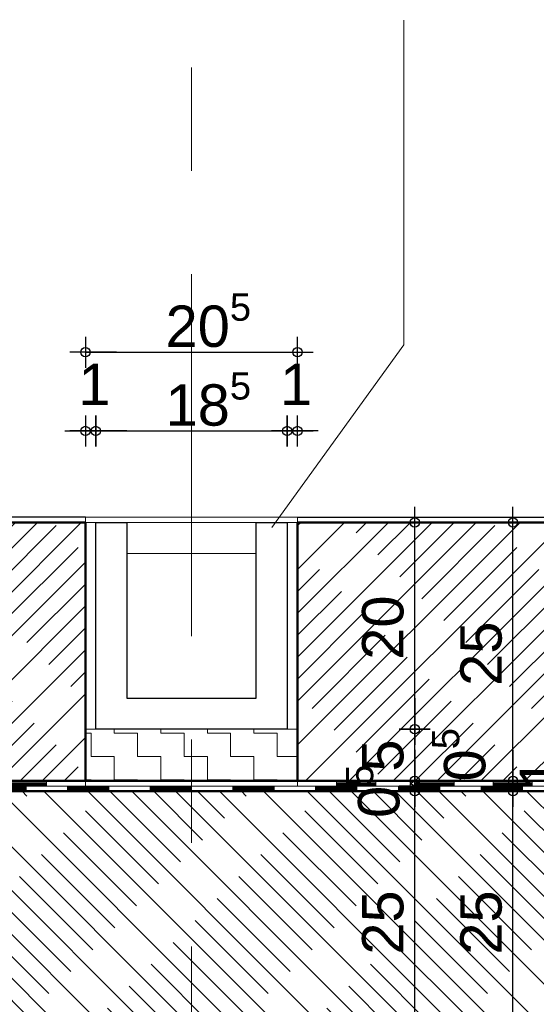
# Model space of a CAD drawing. Header units: metres. Extents: x 1333.9 to 1416.6, y -82.7 to -2.5.
# Tile 27 of 160: x 1334.654 to 1335.153, y -10.882 to -9.93. Entities that reach past the tile are written whole.
import ezdxf

# ---------------------------------------------------------------- set-up
doc = ezdxf.new("R2010")
doc.units = ezdxf.units.M
doc.header["$PDMODE"] = 65
for name, pattern in [('AUSGEZOGEN', [0]), ('PUNKT2_S9', [0.0015, 0, -0.0015]), ('STRICHPUNKT2_S5', [0.5, 0.35, -0.05, 0.05, -0.05])]:
    doc.linetypes.add(name, pattern=pattern)
for name, color, linetype, lineweight in [('XR$10$Design', 4, 'AUSGEZOGEN', 13), ('XR$10$Fundament_1', 1, 'AUSGEZOGEN', 50), ('XR$10$Maßlinie 1_50', 7, 'AUSGEZOGEN', 25), ('XR$10$Sanitär', 4, 'AUSGEZOGEN', 13), ('XR$10$Schraffur', 4, 'AUSGEZOGEN', 13), ('XR$10$Türen', 3, 'AUSGEZOGEN', 18), ('XR$10$Wand', 1, 'AUSGEZOGEN', 50), ('XR$10$Wand Mauerwerk tr', 42, 'AUSGEZOGEN', 18)]:
    doc.layers.add(name, color=color, linetype=linetype, lineweight=lineweight)
doc.styles.add('ARIAL', font='arial.ttf')
doc.dimstyles.new('DIMSTYLE_14', dxfattribs={"dimtxt": 0.04, "dimasz": 0.03, "dimexe": 0, "dimexo": 1e-06, "dimgap": 0.02, "dimtad": 2, "dimdec": 1, "dimlfac": 100, "dimrnd": 0.5, "dimzin": 4, "dimdsep": 46, "dimtxsty": 'ARIAL', "dimblk1": 'ALL_ML_KREIS', "dimblk2": 'ALL_ML_KREIS', "dimsah": 1, "dimcen": 0, "dimse1": 1, "dimse2": 1, "dimclrd": 7, "dimclre": 7, "dimclrt": 7, "dimadec": 0, "dimazin": 0, "dimtfac": 1, "dimtdec": 0, "dimtix": 1, "dimtmove": 2, "dimatfit": 3, "dimfxl": 0, "dimtvp": 1.2, "dimtzin": 0, "dimlwd": 0, "dimlwe": 25, "dimarcsym": 0})
doc.dimstyles.new('DIMSTYLE_15', dxfattribs={"dimtxt": 0.04, "dimasz": 0.03, "dimexe": 0, "dimexo": 1e-06, "dimgap": 0.02, "dimtad": 2, "dimdec": 1, "dimlfac": 100, "dimrnd": 0.5, "dimzin": 4, "dimdsep": 46, "dimtxsty": 'ARIAL', "dimblk1": 'ALL_ML_KREIS', "dimblk2": 'ALL_ML_KREIS', "dimsah": 1, "dimcen": 0, "dimse1": 1, "dimse2": 1, "dimclrd": 7, "dimclre": 7, "dimclrt": 7, "dimadec": 0, "dimazin": 0, "dimtfac": 1, "dimtdec": 0, "dimtix": 1, "dimtmove": 2, "dimatfit": 3, "dimfxl": 0, "dimtzin": 0, "dimlwd": 0, "dimlwe": 25, "dimarcsym": 0})
doc.dimstyles.new('DIMSTYLE_37', dxfattribs={"dimtxt": 0.04, "dimasz": 0.03, "dimexe": 0, "dimexo": 1e-06, "dimgap": 0.02, "dimtad": 0, "dimdec": 1, "dimlfac": 100, "dimrnd": 0.5, "dimzin": 4, "dimdsep": 46, "dimtxsty": 'ARIAL', "dimblk1": 'ALL_ML_KREIS', "dimblk2": 'ALL_ML_KREIS', "dimsah": 1, "dimcen": 0, "dimse1": 1, "dimse2": 1, "dimsd1": 1, "dimsd2": 1, "dimclrd": 7, "dimclre": 7, "dimclrt": 7, "dimadec": 0, "dimazin": 0, "dimtfac": 1, "dimtdec": 0, "dimtix": 1, "dimtmove": 2, "dimatfit": 3, "dimfxl": 0, "dimtvp": 1.2, "dimtzin": 0, "dimlwd": 0, "dimlwe": 25, "dimarcsym": 0})
doc.dimstyles.new('DIMSTYLE_38', dxfattribs={"dimtxt": 0.04, "dimasz": 0.03, "dimexe": 0, "dimexo": 1e-06, "dimgap": 0.02, "dimtad": 0, "dimdec": 1, "dimlfac": 100, "dimrnd": 0.5, "dimzin": 4, "dimdsep": 46, "dimtxsty": 'ARIAL', "dimblk1": 'ALL_ML_KREIS', "dimblk2": 'ALL_ML_KREIS', "dimsah": 1, "dimcen": 0, "dimse1": 1, "dimse2": 1, "dimclrd": 7, "dimclre": 7, "dimclrt": 7, "dimadec": 0, "dimazin": 0, "dimtfac": 1, "dimtdec": 0, "dimtix": 1, "dimtmove": 2, "dimatfit": 3, "dimfxl": 0, "dimtvp": 1.2, "dimtzin": 0, "dimlwd": 0, "dimlwe": 25, "dimarcsym": 0})
pattern_1 = [(45, (0, 0), (-0.02121320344, 0.02121320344), []), (45, (-0.010607, 0.010607), (-0.02121320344, 0.02121320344), [0.1, -0.05])]

# ---------------------------------------------------------------- blocks, each defined once
blk = doc.blocks.new('ALL_ML_KREIS')
at = {"color": 0, "linetype": 'ByBlock', "lineweight": -2}
for p, q in [((0, -0.5), (0, 0.5)), ((-1, 0), (0.5, 0))]:
    blk.add_line(p, q, dxfattribs=at)
blk.add_circle((0, 0), 0.15, dxfattribs=at)
blk = doc.blocks.new('*D468')
at = {"layer": 'DEFPOINTS', "color": 7, "linetype": 'AUSGEZOGEN', "lineweight": 25, "transparency": 33554687}
for p in [(1334.71714, -10.32772), (1334.71714, -10.41113), (1334.72714, -10.41613)]:
    blk.add_point(p, dxfattribs=at)
at = {"layer": 'XR$10$Maßlinie 1_50', "color": 7, "linetype": 'AUSGEZOGEN', "lineweight": -2, "transparency": 33554687}
blk.add_line((1334.71714, -10.32772), (1334.72714, -10.32772), dxfattribs=at)
at = {"layer": 'XR$10$Maßlinie 1_50', "color": 7, "linetype": 'AUSGEZOGEN', "lineweight": 25, "transparency": 33554687, "xscale": 0.03, "yscale": 0.03, "zscale": 0.03}
blk.add_blockref('ALL_ML_KREIS', (1334.72714, -10.32772), dxfattribs=at)
at = {"layer": 'XR$10$Maßlinie 1_50', "color": 7, "linetype": 'AUSGEZOGEN', "lineweight": 25, "transparency": 33554687, "xscale": 0.03, "yscale": 0.03, "zscale": 0.03, "rotation": 180}
blk.add_blockref('ALL_ML_KREIS', (1334.71714, -10.32772), dxfattribs=at)
at = {"layer": 'XR$10$Maßlinie 1_50', "color": 7, "linetype": 'AUSGEZOGEN', "lineweight": 25, "transparency": 33554687, "insert": (1334.72574, -10.28272), "char_height": 0.04, "width": 0.12, "attachment_point": 5, "style": 'ARIAL'}
blk.add_mtext('\\A1;{\\A1;{1\\H0.026400;\\S^ ;}}', dxfattribs=at)
blk = doc.blocks.new('*D469')
at = {"layer": 'DEFPOINTS', "color": 7, "linetype": 'AUSGEZOGEN', "lineweight": 25, "transparency": 33554687}
for p in [(1334.72714, -10.32772), (1334.72714, -10.41613), (1334.91218, -10.41613)]:
    blk.add_point(p, dxfattribs=at)
at = {"layer": 'XR$10$Maßlinie 1_50', "color": 7, "linetype": 'AUSGEZOGEN', "lineweight": -2, "transparency": 33554687}
blk.add_line((1334.72714, -10.32772), (1334.91218, -10.32772), dxfattribs=at)
at = {"layer": 'XR$10$Maßlinie 1_50', "color": 7, "linetype": 'AUSGEZOGEN', "lineweight": 25, "transparency": 33554687, "xscale": 0.03, "yscale": 0.03, "zscale": 0.03, "rotation": 180}
blk.add_blockref('ALL_ML_KREIS', (1334.72714, -10.32772), dxfattribs=at)
at = {"layer": 'XR$10$Maßlinie 1_50', "color": 7, "linetype": 'AUSGEZOGEN', "lineweight": 25, "transparency": 33554687, "xscale": 0.03, "yscale": 0.03, "zscale": 0.03}
blk.add_blockref('ALL_ML_KREIS', (1334.91218, -10.32772), dxfattribs=at)
at = {"layer": 'XR$10$Maßlinie 1_50', "color": 7, "linetype": 'AUSGEZOGEN', "lineweight": 25, "transparency": 33554687, "insert": (1334.83593, -10.29704), "char_height": 0.04, "width": 0.16, "attachment_point": 5, "style": 'ARIAL'}
blk.add_mtext('\\A1;{\\A1;{18\\H0.026400;\\S5^ ;}}', dxfattribs=at)
blk = doc.blocks.new('*D470')
at = {"layer": 'DEFPOINTS', "color": 7, "linetype": 'AUSGEZOGEN', "lineweight": 25, "transparency": 33554687}
for p in [(1334.91218, -10.32772), (1334.91218, -10.41613), (1334.92218, -10.41113)]:
    blk.add_point(p, dxfattribs=at)
at = {"layer": 'XR$10$Maßlinie 1_50', "color": 7, "linetype": 'AUSGEZOGEN', "lineweight": -2, "transparency": 33554687}
blk.add_line((1334.91218, -10.32772), (1334.92218, -10.32772), dxfattribs=at)
at = {"layer": 'XR$10$Maßlinie 1_50', "color": 7, "linetype": 'AUSGEZOGEN', "lineweight": 25, "transparency": 33554687, "xscale": 0.03, "yscale": 0.03, "zscale": 0.03}
blk.add_blockref('ALL_ML_KREIS', (1334.92218, -10.32772), dxfattribs=at)
at = {"layer": 'XR$10$Maßlinie 1_50', "color": 7, "linetype": 'AUSGEZOGEN', "lineweight": 25, "transparency": 33554687, "xscale": 0.03, "yscale": 0.03, "zscale": 0.03, "rotation": 180}
blk.add_blockref('ALL_ML_KREIS', (1334.91218, -10.32772), dxfattribs=at)
at = {"layer": 'XR$10$Maßlinie 1_50', "color": 7, "linetype": 'AUSGEZOGEN', "lineweight": 25, "transparency": 33554687, "insert": (1334.92078, -10.28272), "char_height": 0.04, "width": 0.12, "attachment_point": 5, "style": 'ARIAL'}
blk.add_mtext('\\A1;{\\A1;{1\\H0.026400;\\S^ ;}}', dxfattribs=at)
blk = doc.blocks.new('*D471')
at = {"layer": 'DEFPOINTS', "color": 7, "linetype": 'AUSGEZOGEN', "lineweight": 25, "transparency": 33554687}
for p in [(1334.71714, -10.25153), (1334.71714, -10.41613), (1334.92218, -10.41613)]:
    blk.add_point(p, dxfattribs=at)
at = {"layer": 'XR$10$Maßlinie 1_50', "color": 7, "linetype": 'AUSGEZOGEN', "lineweight": -2, "transparency": 33554687}
blk.add_line((1334.71714, -10.25153), (1334.92218, -10.25153), dxfattribs=at)
at = {"layer": 'XR$10$Maßlinie 1_50', "color": 7, "linetype": 'AUSGEZOGEN', "lineweight": 25, "transparency": 33554687, "xscale": 0.03, "yscale": 0.03, "zscale": 0.03, "rotation": 180}
blk.add_blockref('ALL_ML_KREIS', (1334.71714, -10.25153), dxfattribs=at)
at = {"layer": 'XR$10$Maßlinie 1_50', "color": 7, "linetype": 'AUSGEZOGEN', "lineweight": 25, "transparency": 33554687, "xscale": 0.03, "yscale": 0.03, "zscale": 0.03}
blk.add_blockref('ALL_ML_KREIS', (1334.92218, -10.25153), dxfattribs=at)
at = {"layer": 'XR$10$Maßlinie 1_50', "color": 7, "linetype": 'AUSGEZOGEN', "lineweight": 25, "transparency": 33554687, "insert": (1334.83593, -10.22085), "char_height": 0.04, "width": 0.16, "attachment_point": 5, "style": 'ARIAL'}
blk.add_mtext('\\A1;{\\A1;{20\\H0.026400;\\S5^ ;}}', dxfattribs=at)
blk = doc.blocks.new('*D472')
at = {"layer": 'DEFPOINTS', "color": 7, "linetype": 'AUSGEZOGEN', "lineweight": 25, "transparency": 33554687}
for p in [(1335.17285, -10.67613), (1335.13053, -10.92613), (1335.18367, -10.92613)]:
    blk.add_point(p, dxfattribs=at)
at = {"layer": 'XR$10$Maßlinie 1_50', "color": 7, "linetype": 'AUSGEZOGEN', "lineweight": -2, "transparency": 33554687}
blk.add_line((1335.13053, -10.92613), (1335.13053, -10.67613), dxfattribs=at)
at = {"layer": 'XR$10$Maßlinie 1_50', "color": 7, "linetype": 'AUSGEZOGEN', "lineweight": 25, "transparency": 33554687, "xscale": 0.03, "yscale": 0.03, "zscale": 0.03}
for p, rotation in [((1335.13053, -10.67613), 90), ((1335.13053, -10.92613), 270)]:
    blk.add_blockref('ALL_ML_KREIS', p, dxfattribs=dict(at, rotation=rotation))
at = {"layer": 'XR$10$Maßlinie 1_50', "color": 7, "linetype": 'AUSGEZOGEN', "lineweight": 25, "transparency": 33554687, "insert": (1335.09985, -10.80309), "char_height": 0.04, "width": 0.16, "attachment_point": 5, "rotation": 90, "style": 'ARIAL'}
blk.add_mtext('\\A1;{\\A1;{25\\H0.026400;\\S^ ;}}', dxfattribs=at)
blk = doc.blocks.new('*D473')
at = {"layer": 'DEFPOINTS', "color": 7, "linetype": 'AUSGEZOGEN', "lineweight": 25, "transparency": 33554687}
for p in [(1334.94518, -10.66613), (1335.13053, -10.67613), (1335.17285, -10.67613)]:
    blk.add_point(p, dxfattribs=at)
at = {"layer": 'XR$10$Maßlinie 1_50', "color": 7, "linetype": 'AUSGEZOGEN', "lineweight": -2, "transparency": 33554687}
for p, q in [((1335.13053, -10.66613), (1335.13053, -10.66613)), ((1335.13053, -10.67613), (1335.13053, -10.67613))]:
    blk.add_line(p, q, dxfattribs=at)
at = {"layer": 'XR$10$Maßlinie 1_50', "color": 7, "linetype": 'AUSGEZOGEN', "lineweight": 25, "transparency": 33554687, "xscale": 0.03, "yscale": 0.03, "zscale": 0.03}
for p, rotation in [((1335.13053, -10.67613), 270), ((1335.13053, -10.66613), 90)]:
    blk.add_blockref('ALL_ML_KREIS', p, dxfattribs=dict(at, rotation=rotation))
at = {"layer": 'XR$10$Maßlinie 1_50', "color": 7, "linetype": 'AUSGEZOGEN', "lineweight": 25, "transparency": 33554687, "insert": (1335.15713, -10.65892), "char_height": 0.04, "width": 0.12, "attachment_point": 5, "rotation": 90, "style": 'ARIAL'}
blk.add_mtext('\\A1;{\\A1;{1\\H0.026400;\\S^ ;}}', dxfattribs=at)
blk = doc.blocks.new('*D474')
at = {"layer": 'DEFPOINTS', "color": 7, "linetype": 'AUSGEZOGEN', "lineweight": 25, "transparency": 33554687}
for p in [(1334.95184, -10.41613), (1334.94518, -10.66613), (1335.13053, -10.66613)]:
    blk.add_point(p, dxfattribs=at)
at = {"layer": 'XR$10$Maßlinie 1_50', "color": 7, "linetype": 'AUSGEZOGEN', "lineweight": -2, "transparency": 33554687}
blk.add_line((1335.13053, -10.66613), (1335.13053, -10.41613), dxfattribs=at)
at = {"layer": 'XR$10$Maßlinie 1_50', "color": 7, "linetype": 'AUSGEZOGEN', "lineweight": 25, "transparency": 33554687, "xscale": 0.03, "yscale": 0.03, "zscale": 0.03}
for p, rotation in [((1335.13053, -10.41613), 90), ((1335.13053, -10.66613), 270)]:
    blk.add_blockref('ALL_ML_KREIS', p, dxfattribs=dict(at, rotation=rotation))
at = {"layer": 'XR$10$Maßlinie 1_50', "color": 7, "linetype": 'AUSGEZOGEN', "lineweight": 25, "transparency": 33554687, "insert": (1335.09985, -10.54309), "char_height": 0.04, "width": 0.16, "attachment_point": 5, "rotation": 90, "style": 'ARIAL'}
blk.add_mtext('\\A1;{\\A1;{25\\H0.026400;\\S^ ;}}', dxfattribs=at)
blk = doc.blocks.new('*D478')
at = {"layer": 'DEFPOINTS', "color": 7, "linetype": 'AUSGEZOGEN', "lineweight": 25, "transparency": 33554687}
for p in [(1334.92218, -10.67613), (1334.95241, -10.92613), (1335.03554, -10.92613)]:
    blk.add_point(p, dxfattribs=at)
at = {"layer": 'XR$10$Maßlinie 1_50', "color": 7, "linetype": 'AUSGEZOGEN', "lineweight": -2, "transparency": 33554687}
blk.add_line((1335.03554, -10.92613), (1335.03554, -10.67613), dxfattribs=at)
at = {"layer": 'XR$10$Maßlinie 1_50', "color": 7, "linetype": 'AUSGEZOGEN', "lineweight": 25, "transparency": 33554687, "xscale": 0.03, "yscale": 0.03, "zscale": 0.03}
for p, rotation in [((1335.03554, -10.67613), 90), ((1335.03554, -10.92613), 270)]:
    blk.add_blockref('ALL_ML_KREIS', p, dxfattribs=dict(at, rotation=rotation))
at = {"layer": 'XR$10$Maßlinie 1_50', "color": 7, "linetype": 'AUSGEZOGEN', "lineweight": 25, "transparency": 33554687, "insert": (1335.00485, -10.80309), "char_height": 0.04, "width": 0.16, "attachment_point": 5, "rotation": 90, "style": 'ARIAL'}
blk.add_mtext('\\A1;{\\A1;{25\\H0.026400;\\S^ ;}}', dxfattribs=at)
blk = doc.blocks.new('*D479')
at = {"layer": 'DEFPOINTS', "color": 7, "linetype": 'AUSGEZOGEN', "lineweight": 25, "transparency": 33554687}
for p in [(1334.92218, -10.67113), (1334.92218, -10.67613), (1335.03554, -10.67613)]:
    blk.add_point(p, dxfattribs=at)
at = {"layer": 'XR$10$Maßlinie 1_50', "color": 7, "linetype": 'AUSGEZOGEN', "lineweight": -2, "transparency": 33554687}
blk.add_line((1335.03554, -10.67613), (1335.03554, -10.67113), dxfattribs=at)
at = {"layer": 'XR$10$Maßlinie 1_50', "color": 7, "linetype": 'AUSGEZOGEN', "lineweight": 25, "transparency": 33554687, "xscale": 0.03, "yscale": 0.03, "zscale": 0.03}
for p, rotation in [((1335.03554, -10.67613), 270), ((1335.03554, -10.67113), 90)]:
    blk.add_blockref('ALL_ML_KREIS', p, dxfattribs=dict(at, rotation=rotation))
at = {"layer": 'XR$10$Maßlinie 1_50', "color": 7, "linetype": 'AUSGEZOGEN', "lineweight": 25, "transparency": 33554687, "insert": (1334.9951, -10.67615), "char_height": 0.04, "width": 0.12, "attachment_point": 5, "rotation": 90, "style": 'ARIAL'}
blk.add_mtext('\\A1;{\\A1;{0\\H0.026400;\\S5^ ;}}', dxfattribs=at)
blk = doc.blocks.new('*D480')
at = {"layer": 'DEFPOINTS', "color": 7, "linetype": 'AUSGEZOGEN', "lineweight": 25, "transparency": 33554687}
for p in [(1334.92218, -10.66613), (1334.92218, -10.67113), (1335.03554, -10.67113)]:
    blk.add_point(p, dxfattribs=at)
at = {"layer": 'XR$10$Maßlinie 1_50', "color": 7, "linetype": 'AUSGEZOGEN', "lineweight": -2, "transparency": 33554687}
blk.add_line((1335.03554, -10.67113), (1335.03554, -10.66613), dxfattribs=at)
at = {"layer": 'XR$10$Maßlinie 1_50', "color": 7, "linetype": 'AUSGEZOGEN', "lineweight": 25, "transparency": 33554687, "xscale": 0.03, "yscale": 0.03, "zscale": 0.03}
for p, rotation in [((1335.03554, -10.67113), 270), ((1335.03554, -10.66613), 90)]:
    blk.add_blockref('ALL_ML_KREIS', p, dxfattribs=dict(at, rotation=rotation))
at = {"layer": 'XR$10$Maßlinie 1_50', "color": 7, "linetype": 'AUSGEZOGEN', "lineweight": 25, "transparency": 33554687, "insert": (1335.07822, -10.64082), "char_height": 0.04, "width": 0.12, "attachment_point": 5, "rotation": 90, "style": 'ARIAL'}
blk.add_mtext('\\A1;{\\A1;{0\\H0.026400;\\S5^ ;}}', dxfattribs=at)
blk = doc.blocks.new('*D481')
at = {"layer": 'DEFPOINTS', "color": 7, "linetype": 'AUSGEZOGEN', "lineweight": 25, "transparency": 33554687}
for p in [(1334.92218, -10.61613), (1334.92218, -10.66613), (1335.03554, -10.66613)]:
    blk.add_point(p, dxfattribs=at)
at = {"layer": 'XR$10$Maßlinie 1_50', "color": 7, "linetype": 'AUSGEZOGEN', "lineweight": -2, "transparency": 33554687}
blk.add_line((1335.03554, -10.66613), (1335.03554, -10.61613), dxfattribs=at)
at = {"layer": 'XR$10$Maßlinie 1_50', "color": 7, "linetype": 'AUSGEZOGEN', "lineweight": 25, "transparency": 33554687, "xscale": 0.03, "yscale": 0.03, "zscale": 0.03}
for p, rotation in [((1335.03554, -10.61613), 90), ((1335.03554, -10.66613), 270)]:
    blk.add_blockref('ALL_ML_KREIS', p, dxfattribs=dict(at, rotation=rotation))
at = {"layer": 'XR$10$Maßlinie 1_50', "color": 7, "linetype": 'AUSGEZOGEN', "lineweight": 25, "transparency": 33554687, "insert": (1335.00485, -10.64155), "char_height": 0.04, "width": 0.12, "attachment_point": 5, "rotation": 90, "style": 'ARIAL'}
blk.add_mtext('\\A1;{\\A1;{5\\H0.026400;\\S^ ;}}', dxfattribs=at)
blk = doc.blocks.new('*D482')
at = {"layer": 'DEFPOINTS', "color": 7, "linetype": 'AUSGEZOGEN', "lineweight": 25, "transparency": 33554687}
for p in [(1334.92218, -10.41613), (1334.92218, -10.61613), (1335.03554, -10.61613)]:
    blk.add_point(p, dxfattribs=at)
at = {"layer": 'XR$10$Maßlinie 1_50', "color": 7, "linetype": 'AUSGEZOGEN', "lineweight": -2, "transparency": 33554687}
blk.add_line((1335.03554, -10.61613), (1335.03554, -10.41613), dxfattribs=at)
at = {"layer": 'XR$10$Maßlinie 1_50', "color": 7, "linetype": 'AUSGEZOGEN', "lineweight": 25, "transparency": 33554687, "xscale": 0.03, "yscale": 0.03, "zscale": 0.03}
for p, rotation in [((1335.03554, -10.41613), 90), ((1335.03554, -10.61613), 270)]:
    blk.add_blockref('ALL_ML_KREIS', p, dxfattribs=dict(at, rotation=rotation))
at = {"layer": 'XR$10$Maßlinie 1_50', "color": 7, "linetype": 'AUSGEZOGEN', "lineweight": 25, "transparency": 33554687, "insert": (1335.00485, -10.51787), "char_height": 0.04, "width": 0.16, "attachment_point": 5, "rotation": 90, "style": 'ARIAL'}
blk.add_mtext('\\A1;{\\A1;{20\\H0.026400;\\S^ ;}}', dxfattribs=at)
blk = doc.blocks.new('MUSTERELEMENT_25')
at = {"layer": 'XR$10$Design', "color": 4, "linetype": 'AUSGEZOGEN', "lineweight": 13, "transparency": 33554687}
for p, q in [((1334.03628, -10.66613), (1334.11194, -10.66613)), ((1334.03628, -10.67113), (1334.03628, -10.66613)), ((1334.03628, -10.66713), (1334.07411, -10.66713)), ((1334.03628, -10.66813), (1334.07411, -10.66813)), ((1334.03628, -10.66913), (1334.07411, -10.66913)), ((1334.03628, -10.67013), (1334.07411, -10.67013)), ((1334.03628, -10.67113), (1334.11194, -10.67113)), ((1334.07411, -10.67113), (1334.07411, -10.66613)), ((1334.11194, -10.66613), (1334.18759, -10.66613)), ((1334.11194, -10.67113), (1334.11194, -10.66613)), ((1334.11194, -10.67113), (1334.11194, -10.66613)), ((1334.11194, -10.66713), (1334.14976, -10.66713)), ((1334.11194, -10.66813), (1334.14976, -10.66813)), ((1334.11194, -10.66913), (1334.14976, -10.66913)), ((1334.11194, -10.67013), (1334.14976, -10.67013)), ((1334.11194, -10.67113), (1334.18759, -10.67113)), ((1334.14976, -10.67113), (1334.14976, -10.66613)), ((1334.18759, -10.66613), (1334.26324, -10.66613)), ((1334.18759, -10.67113), (1334.18759, -10.66613)), ((1334.18759, -10.67113), (1334.18759, -10.66613)), ((1334.18759, -10.66713), (1334.22541, -10.66713)), ((1334.18759, -10.66813), (1334.22541, -10.66813)), ((1334.18759, -10.66913), (1334.22541, -10.66913)), ((1334.18759, -10.67013), (1334.22541, -10.67013)), ((1334.18759, -10.67113), (1334.26324, -10.67113)), ((1334.22541, -10.67113), (1334.22541, -10.66613)), ((1334.26324, -10.66613), (1334.33889, -10.66613)), ((1334.26324, -10.67113), (1334.26324, -10.66613)), ((1334.26324, -10.67113), (1334.26324, -10.66613)), ((1334.26324, -10.66713), (1334.30106, -10.66713)), ((1334.26324, -10.66813), (1334.30106, -10.66813)), ((1334.26324, -10.66913), (1334.30106, -10.66913)), ((1334.26324, -10.67013), (1334.30106, -10.67013)), ((1334.26324, -10.67113), (1334.33889, -10.67113)), ((1334.30106, -10.67113), (1334.30106, -10.66613)), ((1334.33889, -10.66613), (1334.41454, -10.66613)), ((1334.33889, -10.67113), (1334.33889, -10.66613)), ((1334.33889, -10.67113), (1334.33889, -10.66613)), ((1334.33889, -10.66713), (1334.37671, -10.66713)), ((1334.33889, -10.66813), (1334.37671, -10.66813)), ((1334.33889, -10.66913), (1334.37671, -10.66913)), ((1334.33889, -10.67013), (1334.37671, -10.67013)), ((1334.33889, -10.67113), (1334.41454, -10.67113)), ((1334.37671, -10.67113), (1334.37671, -10.66613)), ((1334.41454, -10.66613), (1334.49019, -10.66613)), ((1334.41454, -10.67113), (1334.41454, -10.66613)), ((1334.41454, -10.67113), (1334.41454, -10.66613)), ((1334.41454, -10.66713), (1334.45237, -10.66713)), ((1334.41454, -10.66813), (1334.45237, -10.66813)), ((1334.41454, -10.66913), (1334.45237, -10.66913)), ((1334.41454, -10.67013), (1334.45237, -10.67013)), ((1334.41454, -10.67113), (1334.49019, -10.67113)), ((1334.45237, -10.67113), (1334.45237, -10.66613)), ((1334.49019, -10.66613), (1334.56584, -10.66613)), ((1334.49019, -10.67113), (1334.49019, -10.66613)), ((1334.49019, -10.67113), (1334.49019, -10.66613)), ((1334.49019, -10.66713), (1334.52802, -10.66713)), ((1334.49019, -10.66813), (1334.52802, -10.66813)), ((1334.49019, -10.66913), (1334.52802, -10.66913)), ((1334.49019, -10.67013), (1334.52802, -10.67013)), ((1334.49019, -10.67113), (1334.56584, -10.67113)), ((1334.52802, -10.67113), (1334.52802, -10.66613)), ((1334.56584, -10.66613), (1334.64149, -10.66613)), ((1334.56584, -10.67113), (1334.56584, -10.66613)), ((1334.56584, -10.67113), (1334.56584, -10.66613)), ((1334.56584, -10.66713), (1334.60367, -10.66713)), ((1334.56584, -10.66813), (1334.60367, -10.66813)), ((1334.56584, -10.66913), (1334.60367, -10.66913)), ((1334.56584, -10.67013), (1334.60367, -10.67013)), ((1334.56584, -10.67113), (1334.64149, -10.67113)), ((1334.60367, -10.67113), (1334.60367, -10.66613)), ((1334.64149, -10.66613), (1334.71714, -10.66613)), ((1334.64149, -10.67113), (1334.64149, -10.66613)), ((1334.64149, -10.67113), (1334.64149, -10.66613)), ((1334.64149, -10.66713), (1334.67932, -10.66713)), ((1334.64149, -10.66813), (1334.67932, -10.66813)), ((1334.64149, -10.66913), (1334.67932, -10.66913)), ((1334.64149, -10.67013), (1334.67932, -10.67013)), ((1334.64149, -10.67113), (1334.71714, -10.67113)), ((1334.67932, -10.67113), (1334.67932, -10.66613)), ((1334.71714, -10.66613), (1334.71714, -10.66613)), ((1334.71714, -10.67113), (1334.71714, -10.66613)), ((1334.71714, -10.67113), (1334.71714, -10.66613)), ((1334.71714, -10.66713), (1334.71714, -10.66713)), ((1334.71714, -10.66813), (1334.71714, -10.66813)), ((1334.71714, -10.66913), (1334.71714, -10.66913)), ((1334.71714, -10.67013), (1334.71714, -10.67013)), ((1334.71714, -10.67113), (1334.71714, -10.67113))]:
    blk.add_line(p, q, dxfattribs=at)
blk = doc.blocks.new('MUSTERELEMENT_26')
at = {"layer": 'XR$10$Design', "color": 4, "linetype": 'AUSGEZOGEN', "lineweight": 13, "transparency": 33554687}
for p, q in [((1334.99784, -10.66613), (1334.92218, -10.66613)), ((1334.92218, -10.66613), (1334.92218, -10.66613)), ((1334.92218, -10.67113), (1334.92218, -10.66613)), ((1334.92218, -10.67113), (1334.92218, -10.66613)), ((1334.92218, -10.66713), (1334.92218, -10.66713)), ((1334.92218, -10.66813), (1334.92218, -10.66813)), ((1334.92218, -10.66913), (1334.92218, -10.66913)), ((1334.92218, -10.67013), (1334.92218, -10.67013)), ((1334.99784, -10.67113), (1334.92218, -10.67113)), ((1334.92218, -10.67113), (1334.92218, -10.67113)), ((1334.96001, -10.67113), (1334.96001, -10.66613)), ((1334.99784, -10.66713), (1334.96001, -10.66713)), ((1334.99784, -10.66813), (1334.96001, -10.66813)), ((1334.99784, -10.66913), (1334.96001, -10.66913)), ((1334.99784, -10.67013), (1334.96001, -10.67013)), ((1335.07349, -10.66613), (1334.99784, -10.66613)), ((1334.99784, -10.67113), (1334.99784, -10.66613)), ((1334.99784, -10.67113), (1334.99784, -10.66613)), ((1335.07349, -10.67113), (1334.99784, -10.67113)), ((1335.03566, -10.67113), (1335.03566, -10.66613)), ((1335.07349, -10.66713), (1335.03566, -10.66713)), ((1335.07349, -10.66813), (1335.03566, -10.66813)), ((1335.07349, -10.66913), (1335.03566, -10.66913)), ((1335.07349, -10.67013), (1335.03566, -10.67013)), ((1335.14914, -10.66613), (1335.07349, -10.66613)), ((1335.07349, -10.67113), (1335.07349, -10.66613)), ((1335.07349, -10.67113), (1335.07349, -10.66613)), ((1335.14914, -10.67113), (1335.07349, -10.67113)), ((1335.11131, -10.67113), (1335.11131, -10.66613)), ((1335.14914, -10.66713), (1335.11131, -10.66713)), ((1335.14914, -10.66813), (1335.11131, -10.66813)), ((1335.14914, -10.66913), (1335.11131, -10.66913)), ((1335.14914, -10.67013), (1335.11131, -10.67013)), ((1335.22479, -10.66613), (1335.14914, -10.66613)), ((1335.14914, -10.67113), (1335.14914, -10.66613)), ((1335.14914, -10.67113), (1335.14914, -10.66613)), ((1335.22479, -10.67113), (1335.14914, -10.67113)), ((1335.18696, -10.67113), (1335.18696, -10.66613)), ((1335.22479, -10.66713), (1335.18696, -10.66713)), ((1335.22479, -10.66813), (1335.18696, -10.66813)), ((1335.22479, -10.66913), (1335.18696, -10.66913)), ((1335.22479, -10.67013), (1335.18696, -10.67013)), ((1335.30044, -10.66613), (1335.22479, -10.66613)), ((1335.22479, -10.67113), (1335.22479, -10.66613)), ((1335.22479, -10.67113), (1335.22479, -10.66613)), ((1335.30044, -10.67113), (1335.22479, -10.67113)), ((1335.26261, -10.67113), (1335.26261, -10.66613)), ((1335.30044, -10.66713), (1335.26261, -10.66713)), ((1335.30044, -10.66813), (1335.26261, -10.66813)), ((1335.30044, -10.66913), (1335.26261, -10.66913)), ((1335.30044, -10.67013), (1335.26261, -10.67013)), ((1335.37609, -10.66613), (1335.30044, -10.66613)), ((1335.30044, -10.67113), (1335.30044, -10.66613)), ((1335.30044, -10.67113), (1335.30044, -10.66613)), ((1335.37609, -10.67113), (1335.30044, -10.67113)), ((1335.33827, -10.67113), (1335.33827, -10.66613)), ((1335.37609, -10.66713), (1335.33827, -10.66713)), ((1335.37609, -10.66813), (1335.33827, -10.66813)), ((1335.37609, -10.66913), (1335.33827, -10.66913)), ((1335.37609, -10.67013), (1335.33827, -10.67013)), ((1335.45174, -10.66613), (1335.37609, -10.66613)), ((1335.37609, -10.67113), (1335.37609, -10.66613)), ((1335.37609, -10.67113), (1335.37609, -10.66613)), ((1335.45174, -10.67113), (1335.37609, -10.67113)), ((1335.41392, -10.67113), (1335.41392, -10.66613)), ((1335.45174, -10.66713), (1335.41392, -10.66713)), ((1335.45174, -10.66813), (1335.41392, -10.66813)), ((1335.45174, -10.66913), (1335.41392, -10.66913)), ((1335.45174, -10.67013), (1335.41392, -10.67013)), ((1335.52739, -10.66613), (1335.45174, -10.66613)), ((1335.45174, -10.67113), (1335.45174, -10.66613)), ((1335.45174, -10.67113), (1335.45174, -10.66613)), ((1335.52739, -10.67113), (1335.45174, -10.67113)), ((1335.48957, -10.67113), (1335.48957, -10.66613)), ((1335.52739, -10.66713), (1335.48957, -10.66713)), ((1335.52739, -10.66813), (1335.48957, -10.66813)), ((1335.52739, -10.66913), (1335.48957, -10.66913)), ((1335.52739, -10.67013), (1335.48957, -10.67013)), ((1335.60304, -10.66613), (1335.52739, -10.66613)), ((1335.52739, -10.67113), (1335.52739, -10.66613)), ((1335.52739, -10.67113), (1335.52739, -10.66613)), ((1335.60304, -10.67113), (1335.52739, -10.67113)), ((1335.56522, -10.67113), (1335.56522, -10.66613)), ((1335.60304, -10.66713), (1335.56522, -10.66713)), ((1335.60304, -10.66813), (1335.56522, -10.66813)), ((1335.60304, -10.66913), (1335.56522, -10.66913)), ((1335.60304, -10.67013), (1335.56522, -10.67013)), ((1335.60304, -10.67113), (1335.60304, -10.66613))]:
    blk.add_line(p, q, dxfattribs=at)
blk = doc.blocks.new('MUSTERELEMENT_28')
at = {"layer": 'XR$10$Design', "color": 4, "linetype": 'AUSGEZOGEN', "lineweight": 13, "transparency": 33554687}
for p, q in [((1334.49966, -10.67113), (1334.41966, -10.67113)), ((1334.41966, -10.67113), (1334.41966, -10.67113)), ((1334.41966, -10.67613), (1334.41966, -10.67113)), ((1334.41966, -10.67613), (1334.41966, -10.67113)), ((1334.41966, -10.67213), (1334.41966, -10.67213)), ((1334.41966, -10.67313), (1334.41966, -10.67313)), ((1334.45966, -10.67613), (1334.45966, -10.67113)), ((1334.49966, -10.67213), (1334.45966, -10.67213)), ((1334.49966, -10.67313), (1334.45966, -10.67313)), ((1334.57966, -10.67113), (1334.49966, -10.67113)), ((1334.49966, -10.67613), (1334.49966, -10.67113)), ((1334.49966, -10.67613), (1334.49966, -10.67113)), ((1334.53966, -10.67613), (1334.53966, -10.67113)), ((1334.57966, -10.67213), (1334.53966, -10.67213)), ((1334.57966, -10.67313), (1334.53966, -10.67313)), ((1334.65966, -10.67113), (1334.57966, -10.67113)), ((1334.57966, -10.67613), (1334.57966, -10.67113)), ((1334.57966, -10.67613), (1334.57966, -10.67113)), ((1334.61966, -10.67613), (1334.61966, -10.67113)), ((1334.65966, -10.67213), (1334.61966, -10.67213)), ((1334.65966, -10.67313), (1334.61966, -10.67313)), ((1334.73966, -10.67113), (1334.65966, -10.67113)), ((1334.65966, -10.67613), (1334.65966, -10.67113)), ((1334.65966, -10.67613), (1334.65966, -10.67113)), ((1334.69966, -10.67613), (1334.69966, -10.67113)), ((1334.73966, -10.67213), (1334.69966, -10.67213)), ((1334.73966, -10.67313), (1334.69966, -10.67313)), ((1334.81966, -10.67113), (1334.73966, -10.67113)), ((1334.73966, -10.67613), (1334.73966, -10.67113)), ((1334.73966, -10.67613), (1334.73966, -10.67113)), ((1334.77966, -10.67613), (1334.77966, -10.67113)), ((1334.81966, -10.67213), (1334.77966, -10.67213)), ((1334.81966, -10.67313), (1334.77966, -10.67313)), ((1334.89966, -10.67113), (1334.81966, -10.67113)), ((1334.81966, -10.67613), (1334.81966, -10.67113)), ((1334.81966, -10.67613), (1334.81966, -10.67113)), ((1334.85966, -10.67613), (1334.85966, -10.67113)), ((1334.89966, -10.67213), (1334.85966, -10.67213)), ((1334.89966, -10.67313), (1334.85966, -10.67313)), ((1334.97966, -10.67113), (1334.89966, -10.67113)), ((1334.89966, -10.67613), (1334.89966, -10.67113)), ((1334.89966, -10.67613), (1334.89966, -10.67113)), ((1334.93966, -10.67613), (1334.93966, -10.67113)), ((1334.97966, -10.67213), (1334.93966, -10.67213)), ((1334.97966, -10.67313), (1334.93966, -10.67313)), ((1335.05966, -10.67113), (1334.97966, -10.67113)), ((1334.97966, -10.67613), (1334.97966, -10.67113)), ((1334.97966, -10.67613), (1334.97966, -10.67113)), ((1335.01966, -10.67613), (1335.01966, -10.67113)), ((1335.05966, -10.67213), (1335.01966, -10.67213)), ((1335.05966, -10.67313), (1335.01966, -10.67313)), ((1335.13966, -10.67113), (1335.05966, -10.67113)), ((1335.05966, -10.67613), (1335.05966, -10.67113)), ((1335.05966, -10.67613), (1335.05966, -10.67113)), ((1335.09966, -10.67613), (1335.09966, -10.67113)), ((1335.13966, -10.67213), (1335.09966, -10.67213)), ((1335.13966, -10.67313), (1335.09966, -10.67313)), ((1335.21966, -10.67113), (1335.13966, -10.67113)), ((1335.13966, -10.67613), (1335.13966, -10.67113)), ((1335.13966, -10.67613), (1335.13966, -10.67113)), ((1335.17966, -10.67613), (1335.17966, -10.67113)), ((1335.21966, -10.67213), (1335.17966, -10.67213)), ((1335.21966, -10.67313), (1335.17966, -10.67313)), ((1335.21966, -10.67613), (1335.21966, -10.67113)), ((1334.41966, -10.67413), (1334.41966, -10.67413)), ((1334.41966, -10.67513), (1334.41966, -10.67513)), ((1334.49966, -10.67613), (1334.41966, -10.67613)), ((1334.41966, -10.67613), (1334.41966, -10.67613)), ((1334.49966, -10.67413), (1334.45966, -10.67413)), ((1334.49966, -10.67513), (1334.45966, -10.67513)), ((1334.57966, -10.67613), (1334.49966, -10.67613)), ((1334.57966, -10.67413), (1334.53966, -10.67413)), ((1334.57966, -10.67513), (1334.53966, -10.67513)), ((1334.65966, -10.67613), (1334.57966, -10.67613)), ((1334.65966, -10.67413), (1334.61966, -10.67413)), ((1334.65966, -10.67513), (1334.61966, -10.67513)), ((1334.73966, -10.67613), (1334.65966, -10.67613)), ((1334.73966, -10.67413), (1334.69966, -10.67413)), ((1334.73966, -10.67513), (1334.69966, -10.67513)), ((1334.81966, -10.67613), (1334.73966, -10.67613)), ((1334.81966, -10.67413), (1334.77966, -10.67413)), ((1334.81966, -10.67513), (1334.77966, -10.67513)), ((1334.89966, -10.67613), (1334.81966, -10.67613)), ((1334.89966, -10.67413), (1334.85966, -10.67413)), ((1334.89966, -10.67513), (1334.85966, -10.67513)), ((1334.97966, -10.67613), (1334.89966, -10.67613)), ((1334.97966, -10.67413), (1334.93966, -10.67413)), ((1334.97966, -10.67513), (1334.93966, -10.67513)), ((1335.05966, -10.67613), (1334.97966, -10.67613)), ((1335.05966, -10.67413), (1335.01966, -10.67413)), ((1335.05966, -10.67513), (1335.01966, -10.67513)), ((1335.13966, -10.67613), (1335.05966, -10.67613)), ((1335.13966, -10.67413), (1335.09966, -10.67413)), ((1335.13966, -10.67513), (1335.09966, -10.67513)), ((1335.21966, -10.67613), (1335.13966, -10.67613)), ((1335.21966, -10.67413), (1335.17966, -10.67413)), ((1335.21966, -10.67513), (1335.17966, -10.67513))]:
    blk.add_line(p, q, dxfattribs=at)

msp = doc.modelspace()

# ---------------------------------------------------------------- hatches: boundary and pattern name
at = {"layer": 'XR$10$Schraffur', "linetype": 'AUSGEZOGEN', "lineweight": 13, "transparency": 33554687}
h = msp.add_hatch(dxfattribs=at)
h.set_pattern_fill('SCHRAFFUR_7', color=4, scale=0.01, style=0, pattern_type=2)
h.set_pattern_definition(pattern_1)
h.paths.add_polyline_path([(1334.71714, -10.41613), (1334.03628, -10.41613), (1334.03628, -10.66613), (1334.71714, -10.66613)], flags=0)
h = msp.add_hatch(dxfattribs=at)
h.set_pattern_fill('SCHRAFFUR_7', color=4, scale=0.01, style=0, pattern_type=2)
h.set_pattern_definition(pattern_1)
h.paths.add_polyline_path([(1334.92218, -10.41613), (1335.60304, -10.41613), (1335.60304, -10.66613), (1334.92218, -10.66613)], flags=0)
h = msp.add_hatch(dxfattribs=at)
h.set_pattern_fill('MUSTER', scale=0.0225, style=0, pattern_type=2)
h.set_pattern_definition([(0, (0.045, 0.045), (0.0225, 0.0225), [0.0225, -0.0225]), (90, (0.045, 0.045), (-0.0225, 0.0225), [0.0225, -0.0225])])
h.paths.add_polyline_path([(1334.71714, -10.61613), (1334.71714, -10.66613), (1334.92218, -10.66613), (1334.92218, -10.61613)], flags=0)
h = msp.add_hatch(dxfattribs=at)
h.set_pattern_fill('SCHRAFFUR_7', color=4, scale=0.01, angle=90, style=0, pattern_type=2)
h.set_pattern_definition([(135, (0, 0), (-0.02121320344, -0.02121320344), []), (135, (-0.010607, -0.010607), (-0.02121320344, -0.02121320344), [0.1, -0.05])])
h.paths.add_polyline_path([(1334.41966, -10.92613), (1335.21966, -10.92613), (1335.21966, -10.67613), (1334.41966, -10.67613)], flags=0)

# ---------------------------------------------------------------- linework, layer by layer
at = {"layer": 'XR$10$Design', "color": 35, "linetype": 'STRICHPUNKT2_S5', "lineweight": 13, "transparency": 33554687}
msp.add_line((1334.81966, -11.17613), (1334.81966, -9.70146), dxfattribs=at)
at = {"layer": 'XR$10$Fundament_1', "color": 1, "linetype": 'AUSGEZOGEN', "lineweight": 25, "transparency": 33554687}
for p, q in [((1334.72714, -10.41613), (1334.75714, -10.41613)), ((1334.75714, -10.41613), (1334.75714, -10.58613)), ((1334.88218, -10.58613), (1334.88218, -10.41613)), ((1334.75714, -10.58613), (1334.88218, -10.58613))]:
    msp.add_line(p, q, dxfattribs=at)
msp.add_lwpolyline([(1334.88218, -10.41613), (1334.91218, -10.41613), (1334.91218, -10.61613), (1334.72714, -10.61613), (1334.72714, -10.41613)], dxfattribs=at)
at = {"layer": 'XR$10$Sanitär', "color": 4, "linetype": 'AUSGEZOGEN', "lineweight": 13, "transparency": 33554687}
for p, q in [((1335.02485, -10.24443), (1335.02485, -9.93043)), ((1334.71714, -10.41113), (1334.92218, -10.41113)), ((1334.71714, -10.41613), (1334.71714, -10.41113)), ((1334.71714, -10.41613), (1334.92218, -10.41613)), ((1334.92218, -10.41613), (1334.92218, -10.41113)), ((1334.75714, -10.44613), (1334.88218, -10.44613)), ((1334.71714, -10.61613), (1334.92218, -10.61613)), ((1334.71714, -10.67613), (1334.92218, -10.67613))]:
    msp.add_line(p, q, dxfattribs=at)
at = {"layer": 'XR$10$Türen', "color": 4, "linetype": 'AUSGEZOGEN', "lineweight": 13, "transparency": 33554687}
for p, q in [((1334.71714, -10.67113), (1334.03628, -10.67113)), ((1334.92218, -10.67113), (1335.60304, -10.67113))]:
    msp.add_line(p, q, dxfattribs=at)
at = {"layer": 'XR$10$Wand', "color": 1, "linetype": 'AUSGEZOGEN', "lineweight": 25, "transparency": 33554687}
for p, q in [((1334.71714, -10.41113), (1334.03628, -10.41113)), ((1334.92218, -10.41113), (1335.60304, -10.41113))]:
    msp.add_line(p, q, dxfattribs=at)
at = {"layer": 'XR$10$Wand', "color": 1, "linetype": 'AUSGEZOGEN', "lineweight": 50, "transparency": 33554687}
for p, q in [((1334.71714, -10.41613), (1334.03628, -10.41613)), ((1334.71714, -10.66613), (1334.71714, -10.41613)), ((1334.92218, -10.66613), (1334.92218, -10.41613)), ((1334.92218, -10.41613), (1335.60304, -10.41613)), ((1334.71714, -10.66613), (1334.03628, -10.66613)), ((1334.71714, -10.66613), (1334.92218, -10.66613)), ((1334.92218, -10.66613), (1335.60304, -10.66613)), ((1334.41966, -10.67613), (1335.21966, -10.67613))]:
    msp.add_line(p, q, dxfattribs=at)
at = {"layer": 'XR$10$Wand', "color": 7, "linetype": 'PUNKT2_S9', "lineweight": 13, "transparency": 33554687}
for p, q in [((1334.71714, -10.67113), (1334.03628, -10.67113)), ((1334.92218, -10.67113), (1335.60304, -10.67113))]:
    msp.add_line(p, q, dxfattribs=at)
at = {"layer": 'XR$10$Wand Mauerwerk tr', "color": 7, "linetype": 'AUSGEZOGEN', "lineweight": 13, "transparency": 33554687}
msp.add_line((1335.02485, -10.24443), (1334.89739, -10.4209), dxfattribs=at)

# ---------------------------------------------------------------- block references
at = {"layer": 'XR$10$Design', "color": 4, "linetype": 'AUSGEZOGEN', "lineweight": 13, "transparency": 33554687}
for name in ['MUSTERELEMENT_25', 'MUSTERELEMENT_28', 'MUSTERELEMENT_26']:
    msp.add_blockref(name, (0, 0), dxfattribs=at)

# ---------------------------------------------------------------- dimensions: what is measured, and where the dimension line sits
at = {"layer": 'XR$10$Maßlinie 1_50', "color": 7, "linetype": 'AUSGEZOGEN', "lineweight": 25, "transparency": 33554687}
for base, p1, p2, dimstyle, picture, middle in [((1334.92218, -10.25153), (1334.71714, -10.41613), (1334.92218, -10.41613), 'DIMSTYLE_15', '*D471', (1334.83593, -10.22085)), ((1334.72714, -10.32772), (1334.71714, -10.41113), (1334.72714, -10.41613), 'DIMSTYLE_14', '*D468', (1334.72574, -10.28272)), ((1334.92218, -10.32772), (1334.91218, -10.41613), (1334.92218, -10.41113), 'DIMSTYLE_14', '*D470', (1334.92078, -10.28272)), ((1334.91218, -10.32772), (1334.72714, -10.41613), (1334.91218, -10.41613), 'DIMSTYLE_15', '*D469', (1334.83593, -10.29704))]:
    dim = msp.add_linear_dim(base=base, p1=p1, p2=p2, dimstyle=dimstyle, override={"dimpost": '<>', "dimclrd": 7, "dimclre": 7, "dimclrt": 7, "dimlwd": 0, "dimlwe": 25}, dxfattribs=at)
    dim.commit()
    dim.dimension.update_dxf_attribs({"geometry": picture, "text_midpoint": middle, "dimtype": 160})
for base, p1, p2, dimstyle, picture, middle in [((1335.03554, -10.41613), (1334.92219, -10.61613), (1334.92219, -10.41613), 'DIMSTYLE_15', '*D482', (1335.00485, -10.51787)), ((1335.13053, -10.41613), (1334.94519, -10.66613), (1334.95185, -10.41613), 'DIMSTYLE_15', '*D474', (1335.09985, -10.54309)), ((1335.03554, -10.66613), (1334.92219, -10.67113), (1334.92219, -10.66613), 'DIMSTYLE_38', '*D480', (1335.07822, -10.64082)), ((1335.03554, -10.61613), (1334.92219, -10.66613), (1334.92219, -10.61613), 'DIMSTYLE_14', '*D481', (1335.00485, -10.64155)), ((1335.13053, -10.66613), (1335.17284, -10.67613), (1334.94519, -10.66613), 'DIMSTYLE_37', '*D473', (1335.15713, -10.65892)), ((1335.03554, -10.67113), (1334.92219, -10.67613), (1334.92219, -10.67113), 'DIMSTYLE_14', '*D479', (1334.9951, -10.67615)), ((1335.03554, -10.67613), (1334.95241, -10.92613), (1334.92219, -10.67613), 'DIMSTYLE_15', '*D478', (1335.00485, -10.80309)), ((1335.13053, -10.67613), (1335.18367, -10.92613), (1335.17284, -10.67613), 'DIMSTYLE_15', '*D472', (1335.09985, -10.80309))]:
    dim = msp.add_linear_dim(base=base, p1=p1, p2=p2, angle=90, dimstyle=dimstyle, override={"dimpost": '<>', "dimclrd": 7, "dimclre": 7, "dimclrt": 7, "dimlwd": 0, "dimlwe": 25}, dxfattribs=at)
    dim.commit()
    dim.dimension.update_dxf_attribs({"geometry": picture, "text_midpoint": middle, "dimtype": 160})

doc.saveas('drawing.dxf')
